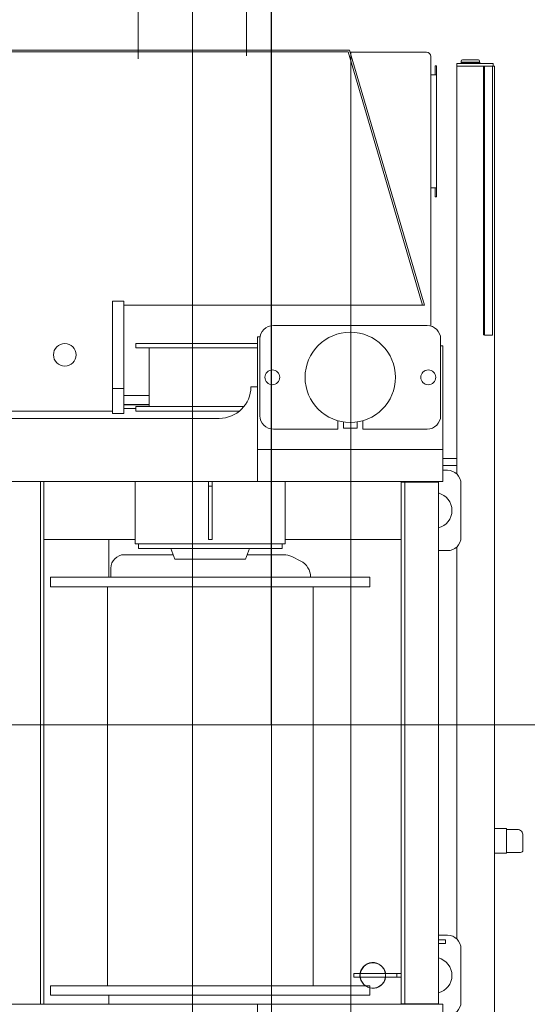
# Model space of a CAD drawing. Extents: x 0 to 59450, y 0 to 42050.
# Tile 158 of 256: x 37082 to 38205, y 7196 to 9377. Entities that reach past the tile are written whole.
import ezdxf

# ---------------------------------------------------------------- set-up
doc = ezdxf.new("R2010")
doc.units = 0
doc.header["$LTSCALE"] = 20
doc.header["$MEASUREMENT"] = 0
doc.layers.get('0').update_dxf_attribs({"linetype": 'CONTINUOUS'})
doc.layers.get('Defpoints').update_dxf_attribs({"linetype": 'CONTINUOUS'})
doc.dimstyles.new('DXF001', dxfattribs={"dimtxt": 3.1, "dimasz": 2, "dimexe": 2, "dimexo": 0.8, "dimgap": 0.09, "dimtad": 1, "dimdsep": 46, "dimtxsty": 'STANDARD', "dimcen": 0.09, "dimazin": 2, "dimtfac": 0.645161, "dimtdec": 4, "dimtmove": 0, "dimatfit": 3, "dimfxl": 1, "dimtvp": 0.66129, "dimtolj": 1, "dimtzin": 0, "dimarcsym": 0})

# ---------------------------------------------------------------- blocks, each defined once
blk = doc.blocks.new('_OPEN')
at = {"color": 0, "linetype": 'ByBlock', "lineweight": -2}
for p, q in [((-1, 0.166667), (0, 0)), ((0, 0), (-1, -0.166667)), ((0, 0), (-1, 0))]:
    blk.add_line(p, q, dxfattribs=at)
blk = doc.blocks.new('*D25')
at = {"color": 0, "linetype": 'Continuous', "lineweight": -2}
for p, q in [((33993.6, 7815.6), (33993.6, 10548.9)), ((33995.6, 10546.9), (37637.6, 10546.9)), ((37639.6, 7815.6), (37639.6, 10548.9))]:
    blk.add_line(p, q, dxfattribs=at)
at = {"layer": 'Defpoints', "color": 0, "linetype": 'Continuous'}
for p in [(37639.6, 10546.9), (33993.6, 7814.8), (37639.6, 7814.8)]:
    blk.add_point(p, dxfattribs=at)
at = {"color": 0, "linetype": 'Continuous', "lineweight": -2, "xscale": 2, "yscale": 2, "zscale": 2, "rotation": 180}
blk.add_blockref('_OPEN', (33993.6, 10546.9), dxfattribs=at)
at = {"color": 0, "linetype": 'Continuous', "lineweight": -2, "xscale": 2, "yscale": 2, "zscale": 2}
blk.add_blockref('_OPEN', (37639.6, 10546.9), dxfattribs=at)
at = {"color": 0, "linetype": 'Continuous', "lineweight": 13, "insert": (35990.5, 10596.9), "char_height": 100, "attachment_point": 5}
blk.add_mtext('\\A1;\\A1;3650', dxfattribs=at)
blk = doc.blocks.new('*D26')
at = {"color": 0, "linetype": 'Continuous', "lineweight": -2}
for p, q in [((29203.5, 7815.6), (29203.5, 13439.6)), ((37637.6, 13437.6), (29205.5, 13437.6)), ((37639.6, 7815.6), (37639.6, 13439.6))]:
    blk.add_line(p, q, dxfattribs=at)
at = {"layer": 'Defpoints', "color": 0, "linetype": 'Continuous'}
for p in [(29203.5, 13437.6), (29203.5, 7814.8), (37639.6, 7814.8)]:
    blk.add_point(p, dxfattribs=at)
at = {"color": 0, "linetype": 'Continuous', "lineweight": -2, "xscale": 2, "yscale": 2, "zscale": 2, "rotation": 180}
blk.add_blockref('_OPEN', (29203.5, 13437.6), dxfattribs=at)
at = {"color": 0, "linetype": 'Continuous', "lineweight": -2, "xscale": 2, "yscale": 2, "zscale": 2}
blk.add_blockref('_OPEN', (37639.6, 13437.6), dxfattribs=at)
at = {"color": 0, "linetype": 'Continuous', "lineweight": 13, "insert": (33595.5, 13487.7), "char_height": 100, "attachment_point": 5}
blk.add_mtext('\\A1;\\A1;8440', dxfattribs=at)
blk = doc.blocks.new('*D27')
at = {"color": 0, "linetype": 'Continuous', "lineweight": -2}
for p, q in [((37465.1, 10664.8), (38862, 10664.8)), ((38860, 10662.8), (38860, 4966.8)), ((37815.8, 4964.8), (38862, 4964.8))]:
    blk.add_line(p, q, dxfattribs=at)
at = {"layer": 'Defpoints', "color": 0, "linetype": 'Continuous'}
for p in [(37464.3, 10664.8), (37815, 4964.8), (38860, 4964.8)]:
    blk.add_point(p, dxfattribs=at)
at = {"color": 0, "linetype": 'Continuous', "lineweight": -2, "xscale": 2, "yscale": 2, "zscale": 2}
for p, rotation in [((38860, 10664.8), 90), ((38860, 4964.8), 270)]:
    blk.add_blockref('_OPEN', p, dxfattribs=dict(at, rotation=rotation))
at = {"color": 0, "linetype": 'Continuous', "lineweight": 13, "insert": (38810, 7981.1), "char_height": 100, "attachment_point": 5, "rotation": 90}
blk.add_mtext('\\A1;\\A1;5700', dxfattribs=at)
blk = doc.blocks.new('*D28')
at = {"color": 0, "linetype": 'Continuous', "lineweight": -2}
for p, q in [((37465.1, 11239.8), (39310.2, 11239.8)), ((39308.2, 11237.8), (39308.2, 4391.8)), ((37815.8, 4389.8), (39310.2, 4389.8))]:
    blk.add_line(p, q, dxfattribs=at)
at = {"layer": 'Defpoints', "color": 0, "linetype": 'Continuous'}
for p in [(37464.3, 11239.8), (37815, 4389.8), (39308.2, 4389.8)]:
    blk.add_point(p, dxfattribs=at)
at = {"color": 0, "linetype": 'Continuous', "lineweight": -2, "xscale": 2, "yscale": 2, "zscale": 2}
for p, rotation in [((39308.2, 11239.8), 90), ((39308.2, 4389.8), 270)]:
    blk.add_blockref('_OPEN', p, dxfattribs=dict(at, rotation=rotation))
at = {"color": 0, "linetype": 'Continuous', "lineweight": 13, "insert": (39258.1, 7973.6), "char_height": 100, "attachment_point": 5, "rotation": 90}
blk.add_mtext('\\A1;\\A1;6850', dxfattribs=at)
blk = doc.blocks.new('*D29')
at = {"color": 0, "linetype": 'Continuous', "lineweight": -2}
for p, q in [((37465.1, 11914.8), (39791, 11914.8)), ((39789, 11912.8), (39789, 3716.8)), ((37815.8, 3714.8), (39791, 3714.8))]:
    blk.add_line(p, q, dxfattribs=at)
at = {"layer": 'Defpoints', "color": 0, "linetype": 'Continuous'}
for p in [(37464.3, 11914.8), (37815, 3714.8), (39789, 3714.8)]:
    blk.add_point(p, dxfattribs=at)
at = {"color": 0, "linetype": 'Continuous', "lineweight": -2, "xscale": 2, "yscale": 2, "zscale": 2}
for p, rotation in [((39789, 11914.8), 90), ((39789, 3714.8), 270)]:
    blk.add_blockref('_OPEN', p, dxfattribs=dict(at, rotation=rotation))
at = {"color": 0, "linetype": 'Continuous', "lineweight": 13, "insert": (39738.9, 7988.7), "char_height": 100, "attachment_point": 5, "rotation": 90}
blk.add_mtext('\\A1;\\A1;8200', dxfattribs=at)

msp = doc.modelspace()

# ---------------------------------------------------------------- linework, layer by layer
at = {"color": 3, "linetype": 'Continuous', "lineweight": 13}
for p, q in [((37464.252, 12371.161), (37464.252, 5850.341)), ((37344.252, 12050.578), (37344.252, 9290.578)), ((37584.252, 12050.578), (37584.252, 9297.012)), ((37639.617, 10858.467), (37639.617, 4491.413)), ((35677.624, 9309.774), (37811.624, 9309.774)), ((37808.63, 9305.774), (35677.624, 9305.774)), ((37808.63, 9305.774), (37967.578, 8764.774)), ((37811.624, 9309.774), (37971.747, 8764.774)), ((37813.093, 9304.774), (37982.299, 9304.774)), ((37814.982, 9305.774), (37814.982, 3172.485)), ((37991.699, 9295.374), (37991.699, 8698.666)), ((38001.699, 9254.774), (38001.699, 9274.774)), ((38001.699, 9274.774), (38004.699, 9274.774)), ((38004.699, 9274.774), (38004.699, 9254.774)), ((38049.624, 9273.774), (38049.624, 9279.774)), ((38049.624, 9279.774), (38110.624, 9279.774)), ((38049.624, 9273.774), (38108.623, 9273.774)), ((38049.624, 8370.198), (38049.624, 9273.774)), ((38059.124, 9281.274), (38059.124, 9282.774)), ((38059.124, 9282.774), (38063.124, 9282.774)), ((38063.124, 9281.274), (38059.124, 9281.274)), ((38059.374, 9282.774), (38059.374, 9285.274)), ((38060.624, 9279.774), (38060.624, 9281.274)), ((38061.874, 9287.774), (38063.374, 9287.774)), ((38063.124, 9282.774), (38096.124, 9282.774)), ((38096.124, 9281.274), (38063.124, 9281.274)), ((38063.374, 9287.774), (38095.874, 9287.774)), ((38095.874, 9287.774), (38097.374, 9287.774)), ((38096.124, 9282.774), (38100.124, 9282.774)), ((38100.124, 9281.274), (38096.124, 9281.274)), ((38098.624, 9281.274), (38098.624, 9279.774)), ((38099.874, 9285.274), (38099.874, 9282.774)), ((38100.124, 9282.774), (38100.124, 9281.274)), ((38108.624, 8678.774), (38108.624, 9273.774)), ((38110.624, 9273.774), (38108.624, 9273.774)), ((38110.624, 9279.774), (38129.624, 9279.774)), ((38110.624, 9274.274), (38110.624, 9273.774)), ((38128.624, 9274.274), (38110.624, 9274.274)), ((38110.624, 9273.774), (38110.624, 8678.774)), ((38128.624, 9259.274), (38128.624, 9274.274)), ((38128.624, 9273.774), (38132.624, 9273.774)), ((38129.624, 9279.774), (38129.624, 9273.774)), ((38132.624, 9273.774), (38132.624, 6454.775)), ((37994.699, 9254.774), (37991.699, 9254.774)), ((37995.699, 9254.774), (37994.699, 9254.774)), ((38000.699, 9254.774), (37995.699, 9254.774)), ((38004.699, 9254.774), (38000.699, 9254.774)), ((38004.699, 9254.774), (38004.699, 9004.774)), ((38128.124, 9259.274), (38128.624, 9259.274)), ((38128.124, 9127.274), (38128.124, 9259.274)), ((38128.624, 9259.274), (38128.624, 9127.274)), ((38128.624, 9127.274), (38128.124, 9127.274)), ((38128.624, 8985.852), (38128.624, 9127.274)), ((37991.699, 9004.774), (37994.699, 9004.774)), ((37994.699, 9004.774), (37995.699, 9004.774)), ((37995.699, 9004.774), (38000.699, 9004.774)), ((38000.699, 9004.774), (38004.699, 9004.774)), ((38001.699, 8984.774), (38001.699, 9004.774)), ((38004.699, 9004.774), (38004.699, 8984.774)), ((38004.699, 8984.774), (38001.699, 8984.774)), ((38128.124, 8844.431), (38128.124, 8985.852)), ((38128.124, 8985.852), (38128.624, 8985.852)), ((38128.124, 8976.431), (38128.624, 8976.431)), ((38128.624, 8976.431), (38128.624, 8844.431)), ((38128.624, 8844.431), (38128.124, 8844.431)), ((38128.624, 8703.009), (38128.624, 8844.431)), ((37287.124, 8569.455), (37287.124, 8753.774)), ((37287.124, 8753.774), (37312.124, 8753.774)), ((37312.124, 8753.774), (37312.124, 8569.455)), ((37973.454, 8744.774), (37967.578, 8764.774)), ((37971.747, 8764.774), (37977.623, 8744.774)), ((37312.124, 8744.774), (37973.454, 8744.774)), ((37977.623, 8744.774), (37973.454, 8744.774)), ((37983.624, 8699.774), (37643.624, 8699.774)), ((38128.124, 8693.274), (38128.124, 8703.009)), ((38128.124, 8703.009), (38128.624, 8703.009)), ((38128.624, 8693.274), (38128.124, 8693.274)), ((38128.624, 8678.274), (38128.624, 8693.274)), ((37338.624, 8659.774), (37368.624, 8659.774)), ((37338.624, 8659.774), (37338.624, 8649.774)), ((37368.624, 8659.774), (37608.624, 8659.774)), ((37608.624, 8674.774), (37614.043, 8674.774)), ((37608.624, 8424.774), (37608.624, 8674.774)), ((37613.624, 8669.774), (37613.624, 8499.774)), ((38013.624, 8499.774), (38013.624, 8669.774)), ((38110.624, 8678.774), (38108.624, 8678.774)), ((38110.624, 8678.772), (38110.624, 8678.274)), ((38110.624, 8678.274), (38128.624, 8678.274)), ((37368.624, 8649.774), (37338.624, 8649.774)), ((37608.624, 8649.774), (37368.624, 8649.774)), ((37368.624, 8649.774), (37368.624, 8519.774)), ((38013.624, 8654.774), (38018.624, 8654.774)), ((38018.624, 8654.774), (38018.624, 8424.774)), ((37287.124, 8559.861), (37287.124, 8569.455)), ((37287.124, 8559.774), (37287.124, 8559.861)), ((37312.124, 8559.861), (37287.124, 8559.861)), ((37287.124, 8536.113), (37287.124, 8559.774)), ((37287.124, 8559.774), (37312.124, 8559.774)), ((37312.124, 8569.455), (37312.124, 8559.861)), ((37312.124, 8559.861), (37312.124, 8559.774)), ((37312.124, 8559.774), (37312.124, 8536.113)), ((37608.624, 8563.774), (37593.624, 8563.774)), ((37287.124, 8510.132), (37287.124, 8536.113)), ((37368.624, 8544.774), (37312.124, 8544.774)), ((37312.124, 8536.113), (37312.124, 8510.132)), ((37287.124, 8509.774), (36321.624, 8509.774)), ((37287.124, 8504.774), (37287.124, 8510.132)), ((37312.124, 8524.59), (37368.624, 8524.59)), ((37368.624, 8523.777), (37312.124, 8523.777)), ((37338.622, 8515.774), (37312.124, 8515.774)), ((37312.124, 8510.132), (37312.124, 8504.774)), ((37338.624, 8519.774), (37338.624, 8509.774)), ((37338.624, 8519.774), (37368.624, 8519.774)), ((37368.624, 8509.774), (37338.624, 8509.774)), ((37368.624, 8519.774), (37576.734, 8519.774)), ((37568.166, 8509.774), (37368.624, 8509.774)), ((37523.624, 8493.774), (35665.593, 8493.774)), ((37312.124, 8504.774), (37287.124, 8504.774)), ((37786.124, 8469.774), (37786.124, 8488.629)), ((37798.624, 8485.905), (37798.624, 8472.274)), ((37828.624, 8472.274), (37828.624, 8485.905)), ((37841.124, 8488.629), (37841.124, 8469.774)), ((37643.624, 8469.774), (37786.124, 8469.774)), ((37798.624, 8472.274), (37828.624, 8472.274)), ((37798.624, 8472.274), (37828.624, 8472.274)), ((37841.124, 8469.774), (37983.624, 8469.774)), ((38018.624, 8424.774), (37608.624, 8424.774)), ((37608.624, 8424.774), (37608.624, 8353.774)), ((38018.624, 8353.774), (38018.624, 8424.774)), ((38018.624, 8404.774), (38036.624, 8404.774)), ((38036.624, 8404.774), (38049.624, 8404.774)), ((38036.624, 8389.774), (38018.624, 8389.774)), ((38028.624, 8378.774), (38018.624, 8378.774)), ((38049.623, 8389.774), (38036.624, 8389.774)), ((36983.624, 8353.774), (37608.624, 8353.774)), ((37127.624, 8353.774), (37127.624, 7195.774)), ((37135.624, 7195.774), (37135.624, 8353.772)), ((37337.624, 8353.774), (37337.624, 8225.774)), ((37499.624, 8343.774), (37499.624, 8353.774)), ((37499.624, 8225.774), (37499.624, 8343.774)), ((37499.624, 8343.774), (37507.624, 8343.774)), ((37507.624, 8343.774), (37507.624, 8353.774)), ((37507.624, 8343.774), (37507.624, 8225.774)), ((37608.624, 8353.774), (38018.624, 8353.774)), ((37669.322, 8225.774), (37669.322, 8353.774)), ((37926.624, 8353.774), (37926.624, 8352.774)), ((37926.624, 8352.774), (37934.624, 8352.774)), ((37926.624, 8352.774), (37926.624, 7196.774)), ((37934.624, 8352.774), (37934.624, 8353.774)), ((37934.624, 7196.774), (37934.624, 8352.774)), ((38008.624, 8352.774), (37934.624, 8352.774)), ((38008.624, 8352.774), (38008.624, 7196.774)), ((38058.624, 8230.774), (38058.624, 8348.774)), ((37135.624, 8225.774), (37337.624, 8225.774)), ((37278.916, 8225.774), (37278.916, 8141.774)), ((37337.624, 8225.774), (37337.624, 8215.774)), ((37507.624, 8225.774), (37499.624, 8225.774)), ((37926.624, 8225.774), (37669.322, 8225.774)), ((37669.624, 8215.774), (37669.624, 8225.774)), ((37337.624, 8215.774), (37669.624, 8215.774)), ((37344.624, 8215.774), (37344.624, 8205.774)), ((37344.624, 8205.774), (37662.624, 8205.774)), ((37425.624, 8181.775), (37416.502, 8205.773)), ((37581.623, 8181.775), (37590.745, 8205.773)), ((37662.624, 8205.774), (37662.624, 8215.774)), ((38049.624, 7340.127), (38049.624, 8209.349)), ((37313.624, 8191.774), (37421.824, 8191.774)), ((37425.624, 8181.774), (37581.624, 8181.774)), ((37585.424, 8191.774), (37666.501, 8191.774)), ((37684.389, 8187.551), (37703.832, 8177.829)), ((38008.624, 8200.774), (38028.624, 8200.774)), ((37283.624, 8141.774), (37283.624, 8161.774)), ((37857.124, 8141.774), (37150.124, 8141.774)), ((37150.124, 8120.774), (37150.124, 8141.774)), ((37725.943, 8142.052), (37725.943, 8141.774)), ((37857.124, 8120.774), (37857.124, 8141.774)), ((37857.124, 8120.774), (37150.124, 8120.774)), ((37276.124, 7236.774), (37276.124, 8120.774)), ((37731.124, 7236.774), (37731.124, 8120.774)), ((38500.848, 7814.774), (23765.567, 7814.774)), ((38159.624, 7585.274), (38132.624, 7585.274)), ((38159.624, 7585.274), (38159.624, 7576.643)), ((38183.625, 7583.274), (38159.624, 7583.274)), ((38159.624, 7562.815), (38159.624, 7576.643)), ((38195.624, 7571.274), (38195.624, 7570.422)), ((38195.624, 7570.422), (38195.624, 7537.274)), ((38159.624, 7562.815), (38159.624, 7539.274)), ((38132.624, 7530.274), (38159.624, 7530.274)), ((38159.624, 7539.274), (38159.624, 7530.274)), ((38159.624, 7532.274), (38176.456, 7532.274)), ((38178.578, 7532.274), (38176.456, 7532.274)), ((38190.624, 7532.274), (38178.578, 7532.274)), ((38028.624, 7348.774), (38008.624, 7348.774)), ((38008.624, 7338.774), (38024.624, 7338.774)), ((38024.624, 7330.774), (38008.624, 7330.774)), ((38024.624, 7338.774), (38024.624, 7330.774)), ((38058.624, 7200.774), (38058.624, 7318.774)), ((37821.624, 7263.774), (37916.624, 7263.774)), ((37821.624, 7255.774), (37821.624, 7263.774)), ((37926.624, 7263.774), (37916.624, 7263.774)), ((37916.624, 7263.774), (37916.624, 7255.774)), ((37916.624, 7255.774), (37821.624, 7255.774)), ((37926.624, 7255.774), (37916.624, 7255.774)), ((37857.124, 7236.774), (37150.124, 7236.774)), ((37150.124, 7215.774), (37150.124, 7236.774)), ((37857.124, 7215.774), (37857.124, 7236.774)), ((37857.124, 7215.774), (37150.124, 7215.774)), ((37278.916, 7215.774), (37278.916, 7195.774)), ((37608.624, 7195.774), (36983.624, 7195.774)), ((37608.624, 7195.774), (38018.624, 7195.774)), ((37608.624, 7174.774), (37608.624, 7195.774)), ((37926.624, 7196.774), (37934.624, 7196.774)), ((37926.624, 7196.774), (37926.624, 7195.774)), ((37934.624, 7195.774), (37934.624, 7196.774)), ((37934.624, 7196.774), (38008.624, 7196.774)), ((38018.624, 7195.774), (38018.624, 7174.774))]:
    msp.add_line(p, q, dxfattribs=at)
for centre, radius in [((37813.624, 8584.774), 100), ((37181.624, 8634.774), 25), ((37641.124, 8584.774), 16.5), ((37986.124, 8584.774), 16.5), ((37863.624, 7259.774), 28)]:
    msp.add_circle(centre, radius, dxfattribs=at)
for centre, radius, start, end in [((37982.299, 9295.374), 9.4, 0, 90), ((38061.874, 9285.274), 2.5, 90, 180), ((38097.374, 9285.274), 2.5, 0, 90), ((37643.624, 8669.774), 30, 90, 180), ((37983.624, 8669.774), 30, 0, 90), ((37523.624, 8563.774), 70, 270, 360), ((37643.624, 8499.774), 30, 180, 270), ((37983.624, 8499.774), 30, 270, 360), ((38028.624, 8348.774), 30, 0, 90), ((37998.624, 8289.774), 40, 0, 75.522488), ((37998.624, 8289.774), 40, 284.47751, 360), ((38028.624, 8230.774), 30, 270, 360), ((37313.624, 8161.774), 30, 90, 180), ((37666.501, 8151.774), 40, 63.434949, 90), ((37685.943, 8142.052), 40, 0, 63.434949), ((38183.602, 7571.223), 12.049, 356.189031, 449.891426), ((38190.624, 7537.274), 5, 270, 360), ((38028.624, 7318.774), 30, 0, 90), ((37863.624, 7259.774), 28.5, 8.06815, 351.93185), ((37998.624, 7259.774), 40, 0, 75.522488), ((37998.624, 7259.774), 40, 284.47751, 360), ((38028.624, 7200.774), 30, 270, 360)]:
    msp.add_arc(centre, radius, start, end, dxfattribs=at)

# ---------------------------------------------------------------- dimensions: what is measured, and where the dimension line sits
at = {"linetype": 'Continuous', "lineweight": 13}
for base, p1, p2, text, picture, middle in [((29203.486, 13437.63), (37639.617, 7814.774), (29203.486, 7814.774), '\\A1;8440', '*D26', (33595.452, 13437.63)), ((37639.617, 10546.853), (33993.624, 7814.774), (37639.617, 7814.774), '\\A1;3650', '*D25', (35990.52, 10546.853))]:
    dim = msp.add_linear_dim(base=base, p1=p1, p2=p2, text=text, dimstyle='DXF001', override={"dimtxt": 100, "dimasz": 2, "dimblk1": 'OPEN', "dimblk2": 'OPEN', "dimsah": 1}, dxfattribs=at)
    dim.commit()
    dim.dimension.update_dxf_attribs({"geometry": picture, "text_midpoint": middle, "dimtype": 160})
for base, p1, p2, text, picture, middle in [((39788.953, 3714.774), (37464.252, 11914.774), (37814.982, 3714.774), '\\A1;8200', '*D29', (39788.953, 7988.674)), ((39308.181, 4389.774), (37464.252, 11239.774), (37814.982, 4389.774), '\\A1;6850', '*D28', (39308.181, 7973.649)), ((38860.044, 4964.774), (37464.252, 10664.774), (37814.982, 4964.774), '\\A1;5700', '*D27', (38860.044, 7981.056))]:
    dim = msp.add_linear_dim(base=base, p1=p1, p2=p2, angle=90, text=text, dimstyle='DXF001', override={"dimtxt": 100, "dimasz": 2, "dimblk1": 'OPEN', "dimblk2": 'OPEN', "dimsah": 1}, dxfattribs=at)
    dim.commit()
    dim.dimension.update_dxf_attribs({"geometry": picture, "text_midpoint": middle, "dimtype": 160})

doc.saveas('drawing.dxf')
